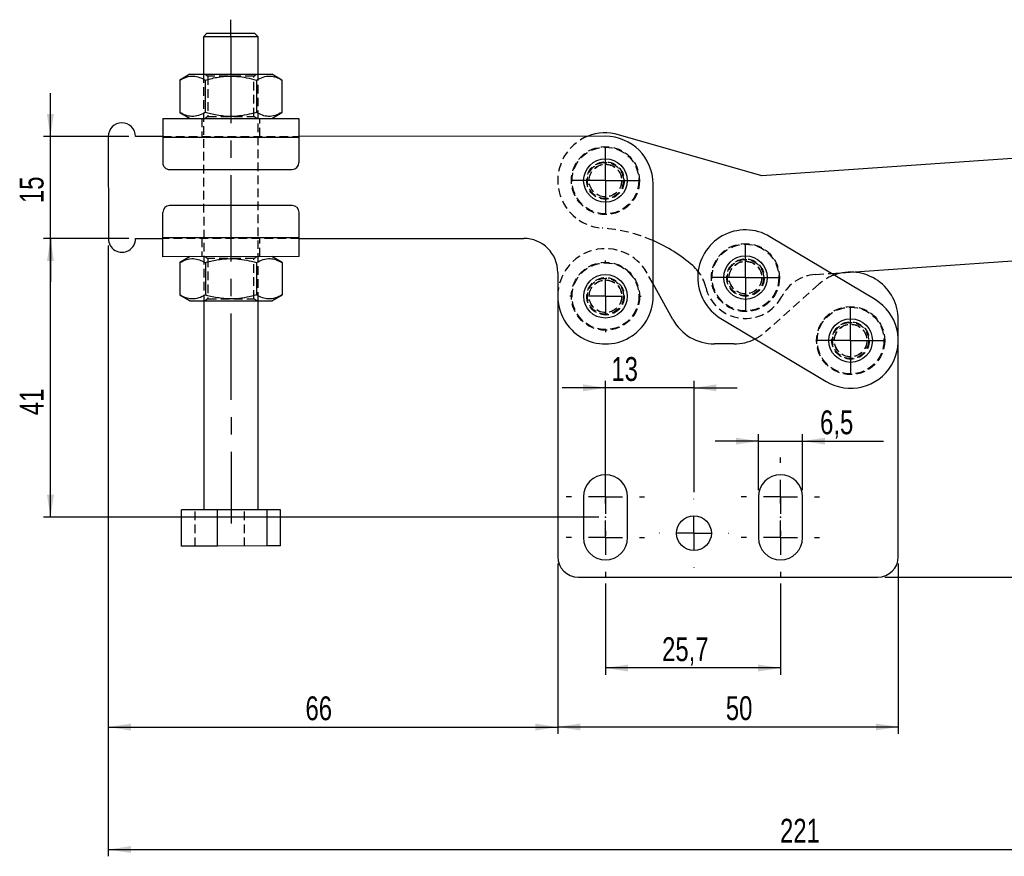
# Model space of a CAD drawing. Extents: x 39 to 393, y 13 to 280.
# Tile 7 of 24: x 42 to 187, y 157 to 280. Entities that reach past the tile are written whole.
import ezdxf

# ---------------------------------------------------------------- set-up
doc = ezdxf.new("R2010")
doc.units = 0
doc.header["$PDSIZE"] = -1
doc.linetypes.add('CENTERX2', pattern=[20.32, 12.7, -2.54, 2.54, -2.54])
doc.linetypes.add('HIDDEN', pattern=[1.905, 1.27, -0.635])
doc.layers.get('0').update_dxf_attribs({"linetype": 'CONTINUOUS'})
doc.styles.add('SLDTEXTSTYLE0', font='TXT', dxfattribs={"width": 0.75})
doc.dimstyles.new('SLDDIMSTYLE0', dxfattribs={"dimtxt": 3.5, "dimasz": 3.302, "dimexe": 0, "dimexo": 0.0625, "dimgap": 0.875, "dimtad": 1, "dimdec": 0, "dimrnd": 1e-09, "dimzin": 12, "dimtxsty": 'SLDTEXTSTYLE0', "dimsah": 1, "dimcen": 0.09, "dimazin": 3, "dimtfac": 1, "dimtdec": 0, "dimtofl": 0, "dimtmove": 0, "dimatfit": 3, "dimtolj": 1, "dimtzin": 12})
doc.dimstyles.new('SLDDIMSTYLE1', dxfattribs={"dimtxt": 3.5, "dimasz": 3.302, "dimexe": 0, "dimexo": 0.0625, "dimgap": 0.875, "dimtad": 1, "dimdec": 3, "dimrnd": 1e-09, "dimzin": 12, "dimtxsty": 'SLDTEXTSTYLE0', "dimsah": 1, "dimcen": 0.09, "dimazin": 3, "dimtfac": 1, "dimtdec": 3, "dimtofl": 0, "dimtmove": 0, "dimatfit": 3, "dimtolj": 1, "dimtzin": 12})
doc.dimstyles.new('SLDDIMSTYLE2', dxfattribs={"dimtxt": 3.5, "dimasz": 3.302, "dimexe": 0, "dimexo": 0.0625, "dimgap": 0.875, "dimtad": 1, "dimdec": 0, "dimrnd": 1e-09, "dimzin": 12, "dimtxsty": 'SLDTEXTSTYLE0', "dimsah": 1, "dimcen": 0.09, "dimazin": 3, "dimtfac": 1, "dimtofl": 0, "dimtmove": 0, "dimatfit": 3, "dimtolj": 1, "dimtzin": 12})
doc.dimstyles.new('SLDDIMSTYLE3', dxfattribs={"dimtxt": 3.5, "dimasz": 3.302, "dimexe": 0, "dimexo": 0.0625, "dimgap": 0.875, "dimtad": 1, "dimdec": 3, "dimrnd": 1e-09, "dimzin": 12, "dimtxsty": 'SLDTEXTSTYLE0', "dimsah": 1, "dimcen": 0.09, "dimazin": 3, "dimtfac": 1, "dimtdec": 3, "dimtmove": 0, "dimatfit": 3, "dimtolj": 1, "dimtzin": 12})
doc.dimstyles.new('SLDDIMSTYLE4', dxfattribs={"dimtxt": 3.5, "dimasz": 3.302, "dimexe": 0, "dimexo": 0.0625, "dimgap": 0.875, "dimtad": 1, "dimdec": 1, "dimrnd": 1e-09, "dimzin": 12, "dimtxsty": 'SLDTEXTSTYLE0', "dimsah": 1, "dimcen": 0.09, "dimazin": 3, "dimtfac": 1, "dimtdec": 1, "dimtofl": 0, "dimtmove": 0, "dimatfit": 3, "dimtolj": 1, "dimtzin": 12})

# ---------------------------------------------------------------- blocks, each defined once
blk = doc.blocks.new('_D')
at = {"color": 218, "linetype": 'CONTINUOUS'}
for p, q in [((58.33, 247.81), (45.83, 247.81)), ((46.83, 206.89), (46.83, 247.81)), ((127.34, 206.89), (45.83, 206.89))]:
    blk.add_line(p, q, dxfattribs=at)
for points in [[(46.83, 247.81), (46.32, 244.51), (47.34, 244.51)], [(46.83, 206.89), (47.34, 210.19), (46.32, 210.19)]]:
    blk.add_solid(points, dxfattribs=at)
at = {"color": 218, "linetype": 'CONTINUOUS', "insert": (42.32, 221.88, 0.1), "char_height": 3.5, "attachment_point": 1, "rotation": 90, "style": 'SLDTEXTSTYLE0'}
blk.add_mtext('41', dxfattribs=at)
blk = doc.blocks.new('_D_1')
at = {"color": 218, "linetype": 'CONTINUOUS'}
for p, q in [((121.34, 200.09), (121.34, 175.09)), ((171.34, 200.09), (171.34, 175.09)), ((121.34, 176.09), (171.34, 176.09))]:
    blk.add_line(p, q, dxfattribs=at)
for points in [[(121.34, 176.09), (124.64, 175.58), (124.64, 176.6)], [(171.34, 176.09), (168.04, 176.6), (168.04, 175.58)]]:
    blk.add_solid(points, dxfattribs=at)
at = {"color": 218, "linetype": 'CONTINUOUS', "insert": (146.01, 180.6, 0.1), "char_height": 3.5, "attachment_point": 1, "style": 'SLDTEXTSTYLE0'}
blk.add_mtext('50', dxfattribs=at)
blk = doc.blocks.new('_D_2')
at = {"color": 218, "linetype": 'CONTINUOUS'}
for p, q in [((276.05, 255.64), (276.05, 157.09)), ((55.33, 246.81), (55.33, 157.09)), ((55.33, 158.09), (276.05, 158.09))]:
    blk.add_line(p, q, dxfattribs=at)
for points in [[(55.33, 158.09), (58.64, 157.58), (58.64, 158.6)], [(276.05, 158.09), (272.75, 158.6), (272.75, 157.58)]]:
    blk.add_solid(points, dxfattribs=at)
at = {"color": 218, "linetype": 'CONTINUOUS', "insert": (153.97, 162.6, 0.1), "char_height": 3.5, "attachment_point": 1, "style": 'SLDTEXTSTYLE0'}
blk.add_mtext('221', dxfattribs=at)
blk = doc.blocks.new('_D_3')
at = {"color": 218, "linetype": 'CONTINUOUS'}
for p, q in [((128.34, 197.14), (128.34, 183.75)), ((154.04, 197.14), (154.04, 183.75)), ((154.04, 184.75), (128.34, 184.75))]:
    blk.add_line(p, q, dxfattribs=at)
for points in [[(128.34, 184.75), (131.64, 184.24), (131.64, 185.26)], [(154.04, 184.75), (150.74, 185.26), (150.74, 184.24)]]:
    blk.add_solid(points, dxfattribs=at)
at = {"color": 218, "linetype": 'CONTINUOUS', "insert": (136.65, 189.26, 0.1), "char_height": 3.5, "attachment_point": 1, "style": 'SLDTEXTSTYLE0'}
blk.add_mtext('25,7', dxfattribs=at)
blk = doc.blocks.new('_D_4')
at = {"color": 218, "linetype": 'CONTINUOUS'}
for p, q in [((128.34, 225.9), (121.99, 225.9)), ((128.34, 210.64), (128.34, 226.9)), ((141.34, 225.9), (128.34, 225.9)), ((141.34, 210.59), (141.34, 226.9)), ((141.34, 225.9), (147.69, 225.9))]:
    blk.add_line(p, q, dxfattribs=at)
for points in [[(128.34, 225.9), (125.04, 226.41), (125.04, 225.39)], [(141.34, 225.9), (144.64, 225.39), (144.64, 226.41)]]:
    blk.add_solid(points, dxfattribs=at)
at = {"color": 218, "linetype": 'CONTINUOUS', "insert": (129.2, 230.41, 0.1), "char_height": 3.5, "attachment_point": 1, "style": 'SLDTEXTSTYLE0'}
blk.add_mtext('13', dxfattribs=at)
blk = doc.blocks.new('_D_5')
at = {"color": 218, "linetype": 'CONTINUOUS'}
for p, q in [((150.79, 210.89), (150.79, 219.07)), ((157.29, 210.89), (157.29, 219.07)), ((150.79, 218.07), (144.44, 218.07)), ((150.79, 218.07), (157.29, 218.07)), ((157.29, 218.07), (169.16, 218.07))]:
    blk.add_line(p, q, dxfattribs=at)
for points in [[(150.79, 218.07), (147.49, 218.58), (147.49, 217.56)], [(157.29, 218.07), (160.59, 217.56), (160.59, 218.58)]]:
    blk.add_solid(points, dxfattribs=at)
at = {"color": 218, "linetype": 'CONTINUOUS', "insert": (159.85, 222.58, 0.1), "char_height": 3.5, "attachment_point": 1, "style": 'SLDTEXTSTYLE0'}
blk.add_mtext('6,5', dxfattribs=at)
blk = doc.blocks.new('_D_6')
at = {"color": 218, "linetype": 'CONTINUOUS'}
for p, q in [((55.33, 246.81), (55.33, 175.07)), ((121.34, 200.09), (121.34, 175.07)), ((55.33, 176.07), (121.34, 176.07))]:
    blk.add_line(p, q, dxfattribs=at)
for points in [[(55.33, 176.07), (58.64, 175.56), (58.64, 176.58)], [(121.34, 176.07), (118.04, 176.58), (118.04, 175.56)]]:
    blk.add_solid(points, dxfattribs=at)
at = {"color": 218, "linetype": 'CONTINUOUS', "insert": (84.28, 180.58, 0.1), "char_height": 3.5, "attachment_point": 1, "style": 'SLDTEXTSTYLE0'}
blk.add_mtext('66', dxfattribs=at)
blk = doc.blocks.new('_D_7')
at = {"color": 218, "linetype": 'CONTINUOUS'}
for p, q in [((246.86, 271.95), (306.77, 271.95)), ((305.77, 271.95), (305.77, 198.09)), ((169.34, 198.09), (306.77, 198.09))]:
    blk.add_line(p, q, dxfattribs=at)
for points in [[(305.77, 271.95), (305.26, 268.64), (306.28, 268.64)], [(305.77, 198.09), (306.28, 201.39), (305.26, 201.39)]]:
    blk.add_solid(points, dxfattribs=at)
at = {"color": 218, "linetype": 'CONTINUOUS', "insert": (301.26, 230.62, 0.1), "char_height": 3.5, "attachment_point": 1, "rotation": 90, "style": 'SLDTEXTSTYLE0'}
blk.add_mtext('74', dxfattribs=at)
blk = doc.blocks.new('_D_8')
at = {"color": 218, "linetype": 'CONTINUOUS'}
for p, q in [((46.82, 262.8), (46.82, 269.15)), ((58.33, 262.81), (45.82, 262.8)), ((46.83, 247.8), (46.82, 262.8)), ((58.33, 247.81), (45.83, 247.8)), ((46.83, 247.8), (46.83, 241.45))]:
    blk.add_line(p, q, dxfattribs=at)
for points in [[(46.82, 262.8), (47.33, 266.1), (46.31, 266.1)], [(46.83, 247.8), (46.33, 244.5), (47.34, 244.5)]]:
    blk.add_solid(points, dxfattribs=at)
at = {"color": 218, "linetype": 'CONTINUOUS', "insert": (42.32, 253.03, 0.1), "char_height": 3.5, "attachment_point": 1, "rotation": 90.0271, "style": 'SLDTEXTSTYLE0'}
blk.add_mtext('15', dxfattribs=at)
blk = doc.blocks.new('SW_CENTERMARKSYMBOL_0')
at = {"color": 0, "linetype": 'CONTINUOUS'}
for p, q in [((0, 2.5), (0, 4.9)), ((0, 0), (0, 2.5)), ((-2.5, 0), (-4.9, 0)), ((0, 0), (-2.5, 0)), ((0, 0), (0, -2.5)), ((0, 0), (2.5, 0)), ((2.5, 0), (4.9, 0)), ((0, -2.5), (0, -4.9))]:
    blk.add_line(p, q, dxfattribs=at)
blk = doc.blocks.new('SW_CENTERMARKSYMBOL_1')
at = {"color": 0, "linetype": 'CONTINUOUS'}
for p, q in [((0, 5), (0, 5.25)), ((0, 0), (0, 2.5)), ((-5, 0), (-5.25, 0)), ((0, 0), (-2.5, 0)), ((0, 0), (0, -2.5)), ((0, 0), (2.5, 0)), ((5, 0), (5.25, 0)), ((0, -5), (0, -5.25))]:
    blk.add_line(p, q, dxfattribs=at)
blk = doc.blocks.new('SW_CENTERMARKSYMBOL_2')
at = {"color": 0, "linetype": 'CONTINUOUS'}
for p, q in [((0, 2.5), (0, 4.9)), ((0, 0), (0, 2.5)), ((-2.5, 0), (-4.9, 0)), ((0, 0), (-2.5, 0)), ((0, 0), (0, -2.5)), ((0, 0), (2.5, 0)), ((2.5, 0), (4.9, 0)), ((0, -2.5), (0, -4.9))]:
    blk.add_line(p, q, dxfattribs=at)
blk = doc.blocks.new('SW_CENTERMARKSYMBOL_3')
at = {"color": 0, "linetype": 'CONTINUOUS'}
for p, q in [((0, 2.5), (0, 4.9)), ((0, 0), (0, 2.5)), ((-2.5, 0), (-4.9, 0)), ((0, 0), (-2.5, 0)), ((0, 0), (0, -2.5)), ((0, 0), (2.5, 0)), ((2.5, 0), (4.9, 0)), ((0, -2.5), (0, -4.9))]:
    blk.add_line(p, q, dxfattribs=at)
blk = doc.blocks.new('SW_CENTERMARKSYMBOL_4')
at = {"color": 0, "linetype": 'CONTINUOUS'}
for p, q in [((0, 5), (0, 5.05)), ((0, 0), (0, 2.5)), ((-5, 0), (-5.05, 0)), ((0, 0), (-2.5, 0)), ((0, 0), (0, -2.5)), ((0, 0), (2.5, 0)), ((5, 0), (5.05, 0)), ((0, -5), (0, -5.05))]:
    blk.add_line(p, q, dxfattribs=at)
blk = doc.blocks.new('SW_CENTERMARKSYMBOL_5')
at = {"color": 0, "linetype": 'CONTINUOUS'}
for p, q in [((0, 5), (0, 5.75)), ((0, 0), (0, 2.5)), ((-5, 0), (-5.75, 0)), ((0, 0), (-2.5, 0)), ((0, 0), (0, -2.5)), ((0, 0), (2.5, 0)), ((5, 0), (5.75, 0)), ((0, -5), (0, -5.75))]:
    blk.add_line(p, q, dxfattribs=at)
blk = doc.blocks.new('SW_CENTERMARKSYMBOL_6')
at = {"color": 0, "linetype": 'CONTINUOUS'}
for p, q in [((0, 5), (0, 5.75)), ((0, 0), (0, 2.5)), ((-5, 0), (-5.75, 0)), ((0, 0), (-2.5, 0)), ((0, 0), (0, -2.5)), ((0, 0), (2.5, 0)), ((5, 0), (5.75, 0)), ((0, -5), (0, -5.75))]:
    blk.add_line(p, q, dxfattribs=at)
blk = doc.blocks.new('SW_CENTERMARKSYMBOL_7')
at = {"color": 0, "linetype": 'CONTINUOUS'}
for p, q in [((0, 5), (0, 5.75)), ((0, 0), (0, 2.5)), ((-5, 0), (-5.75, 0)), ((0, 0), (-2.5, 0)), ((0, 0), (0, -2.5)), ((0, 0), (2.5, 0)), ((5, 0), (5.75, 0)), ((0, -5), (0, -5.75))]:
    blk.add_line(p, q, dxfattribs=at)
blk = doc.blocks.new('SW_CENTERMARKSYMBOL_8')
at = {"color": 0, "linetype": 'CONTINUOUS'}
for p, q in [((0, 5), (0, 5.75)), ((0, 0), (0, 2.5)), ((-5, 0), (-5.75, 0)), ((0, 0), (-2.5, 0)), ((0, 0), (0, -2.5)), ((0, 0), (2.5, 0)), ((5, 0), (5.75, 0)), ((0, -5), (0, -5.75))]:
    blk.add_line(p, q, dxfattribs=at)

msp = doc.modelspace()

# ---------------------------------------------------------------- linework, layer by layer
at = {"color": 218, "linetype": 'CENTERX2'}
for q in [(73.318072, 279.964712), (73.353114, 205.96472)]:
    msp.add_line((73.319256, 277.464712), q, dxfattribs=at)
at = {"color": 7, "linetype": 'CONTINUOUS'}
for p, q in [((69.819021, 277.963055), (69.319255, 277.462819)), ((77.319256, 277.466608), (76.819021, 277.966371)), ((69.319255, 277.462819), (69.321863, 271.962819)), ((77.32186, 271.966608), (77.319256, 277.466608)), ((67.321862, 271.961873), (65.816722, 271.091928)), ((80.827824, 271.099036), (79.321861, 271.967554)), ((65.816722, 271.091928), (65.818972, 266.330391)), ((69.569494, 271.093705), (69.571751, 266.332168)), ((77.075049, 271.097259), (77.077302, 266.335722)), ((80.827824, 271.099036), (80.830078, 266.337499)), ((65.818972, 266.330391), (67.324939, 265.461873)), ((79.324938, 265.467554), (80.830078, 266.337499)), ((63.324942, 265.459979), (83.324938, 265.469448)), ((55.326193, 262.80619), (55.333301, 247.806192)), ((63.326194, 262.809979), (59.326194, 262.808084)), ((63.326239, 262.709979), (83.326238, 262.719448)), ((63.326239, 262.709979), (63.32802, 258.959979)), ((128.326187, 262.840759), (83.326194, 262.81945)), ((83.326238, 262.719448), (83.328015, 258.96945)), ((151.27577, 257.035155), (130.261063, 263.068922)), ((190.638132, 259.773906), (151.27577, 257.035155)), ((64.328491, 257.960453), (82.32849, 257.968977)), ((135.337315, 239.344076), (135.329501, 255.844075)), ((63.33325, 247.90998), (63.331477, 251.65998)), ((82.330997, 252.668977), (64.331002, 252.660453)), ((83.333249, 247.919451), (83.331472, 251.66945)), ((59.333301, 247.808086), (63.333295, 247.80998)), ((83.333249, 247.919451), (63.33325, 247.90998)), ((83.333294, 247.819451), (116.333292, 247.835078)), ((167.9334, 238.84644), (152.490228, 248.093515)), ((83.33455, 245.169451), (63.334554, 245.159981)), ((67.334551, 245.161874), (65.82941, 244.29193)), ((80.840516, 244.299039), (79.334553, 245.167557)), ((161.482594, 242.709059), (191.679283, 244.810082)), ((65.82941, 244.29193), (65.831668, 239.530394)), ((69.582186, 244.293707), (69.58444, 239.532171)), ((77.087741, 244.297261), (77.089994, 239.535725)), ((80.840516, 244.299039), (80.84277, 239.537502)), ((121.335659, 242.837446), (121.337316, 239.337447)), ((138.221935, 235.947094), (135.336458, 241.152631)), ((65.831668, 239.530394), (67.337631, 238.661875)), ((69.337628, 238.662822), (69.352168, 207.962828)), ((77.352165, 207.966612), (77.337629, 238.666611)), ((79.33763, 238.667558), (80.84277, 239.537502)), ((121.337315, 239.339104), (121.337315, 201.090762)), ((145.298057, 236.082159), (160.741232, 226.835083)), ((171.337317, 201.090762), (171.337317, 235.890761)), ((147.18631, 232.340761), (144.344273, 232.340761)), ((125.087315, 209.890762), (125.087315, 203.890761)), ((131.587316, 203.890761), (131.587316, 209.890762)), ((150.787316, 209.890762), (150.787316, 203.890761)), ((157.287316, 203.890761), (157.287316, 209.890762)), ((71.374982, 207.963785), (66.093165, 207.961282)), ((66.095676, 202.661285), (66.093165, 207.961282)), ((78.633986, 207.96722), (71.374982, 207.963785)), ((71.377493, 202.663785), (71.374982, 207.963785)), ((80.611169, 207.968158), (78.633986, 207.96722)), ((78.636497, 202.667223), (78.633986, 207.96722)), ((80.613679, 202.668158), (80.611169, 207.968158)), ((71.377493, 202.663785), (66.095676, 202.661285)), ((78.636497, 202.667223), (71.377493, 202.663785)), ((80.613679, 202.668158), (78.636497, 202.667223)), ((124.337315, 198.09076), (168.337315, 198.09076))]:
    msp.add_line(p, q, dxfattribs=at)
at = {"color": 7, "linetype": 'HIDDEN'}
for p, q in [((69.321863, 271.962819), (69.337628, 238.662822)), ((69.531291, 271.962916), (69.947, 271.672131)), ((76.696999, 271.675328), (77.112428, 271.966507)), ((77.337629, 238.666611), (77.32186, 271.966608)), ((69.947, 271.672131), (69.949801, 265.7541)), ((76.6998, 265.757296), (76.696999, 271.675328)), ((69.074939, 265.462702), (69.076195, 262.812702)), ((69.949801, 265.7541), (69.534368, 265.462918)), ((77.115509, 265.466509), (76.6998, 265.757296)), ((77.576193, 262.816727), (77.574938, 265.466725)), ((63.326194, 262.809979), (83.326194, 262.81945)), ((63.326239, 262.709979), (83.326238, 262.719448)), ((83.333249, 247.919451), (63.33325, 247.90998)), ((83.333294, 247.819451), (63.333295, 247.80998)), ((69.083299, 247.812703), (69.08455, 245.162703)), ((77.584553, 245.166729), (77.583297, 247.816728)), ((69.543983, 245.162921), (69.959688, 244.872133)), ((69.959688, 244.872133), (69.962493, 238.954103)), ((76.709687, 244.875329), (77.12512, 245.166511)), ((76.712492, 238.957299), (76.709687, 244.875329)), ((135.336458, 241.152631), (134.459654, 242.734429)), ((159.128509, 242.545267), (161.482594, 242.709059)), ((159.673377, 241.110692), (151.850251, 234.120831)), ((69.962493, 238.954103), (69.54706, 238.662922)), ((77.128197, 238.666512), (76.712492, 238.957299)), ((121.337315, 239.340761), (121.337315, 239.339104)), ((68.072858, 202.66222), (68.070348, 207.96222)), ((75.331862, 202.665658), (75.329351, 207.965655))]:
    msp.add_line(p, q, dxfattribs=at)
at = {"color": 7, "linetype": 'CONTINUOUS', "flags": 128}
for points in [[(69.819021, 277.963055), (69.824989, 277.963059), (69.950606, 277.963118), (70.233724, 277.963253), (70.661108, 277.963454), (71.212775, 277.963714), (71.862924, 277.964024), (72.58116, 277.964363), (73.3339, 277.96472), (74.085939, 277.965074), (74.802122, 277.965413), (75.448956, 277.965722), (75.996193, 277.965979), (76.418254, 277.966181), (76.695393, 277.966311)], [(76.695393, 277.966311), (76.814658, 277.966367), (76.819021, 277.966371)], [(77.177971, 277.466541), (76.886869, 277.466403), (76.44971, 277.466194), (75.88439, 277.465926), (75.214054, 277.46561), (74.466146, 277.465256), (73.671281, 277.464879), (72.862006, 277.464496), (72.071451, 277.464119), (71.331977, 277.463769), (70.673867, 277.46346), (70.124059, 277.463199), (69.705061, 277.463002), (69.434031, 277.462872), (69.32206, 277.462819), (69.319255, 277.462819)], [(77.319256, 277.466608), (77.311094, 277.466604), (77.177971, 277.466541)], [(67.321862, 271.961873), (67.403692, 271.96191), (67.646957, 271.962026), (68.045019, 271.962212), (68.587019, 271.962469), (69.258171, 271.96279), (70.040173, 271.963158), (70.91169, 271.963572), (71.848947, 271.964015), (72.826385, 271.964477), (73.817338, 271.964947), (74.794772, 271.965408), (75.732033, 271.965856), (76.60355, 271.966265), (77.385548, 271.966638), (78.056704, 271.966954), (78.598703, 271.967212), (78.996762, 271.967402), (79.240027, 271.967517), (79.321861, 271.967554)], [(63.324942, 265.459979), (63.324965, 265.407137), (63.325039, 265.250647), (63.325159, 264.996519), (63.325322, 264.654523), (63.325516, 264.237797), (63.325747, 263.762358), (63.325986, 263.246476), (63.326239, 262.709979)], [(83.324938, 265.469448), (83.324961, 265.416609), (83.325035, 265.260117), (83.325158, 265.005991), (83.325318, 264.663992), (83.325516, 264.247268), (83.325743, 263.771828), (83.325985, 263.255948), (83.326238, 262.719448)], [(63.334554, 245.159981), (63.334524, 245.212821), (63.334457, 245.369312), (63.33433, 245.623439), (63.334174, 245.965437), (63.333973, 246.382162), (63.333749, 246.857601), (63.333503, 247.373482), (63.33325, 247.90998)], [(83.33455, 245.169451), (83.334523, 245.222292), (83.334453, 245.378783), (83.33433, 245.63291), (83.33417, 245.974907), (83.333972, 246.391633), (83.333745, 246.867072), (83.333503, 247.382953), (83.333249, 247.919451)], [(67.337631, 238.661875), (67.419461, 238.661914), (67.662726, 238.662029), (68.060789, 238.662218), (68.602788, 238.662474), (69.273941, 238.662792), (70.055942, 238.663163), (70.927459, 238.663575), (71.864716, 238.664019), (72.842154, 238.664482), (73.833107, 238.664951), (74.810541, 238.665414), (75.747802, 238.665858), (76.619319, 238.666271), (77.401317, 238.666641), (78.072473, 238.666959), (78.614473, 238.667215), (79.012531, 238.667404), (79.255796, 238.667519), (79.33763, 238.667558)]]:
    msp.add_lwpolyline(points, dxfattribs=at)
at = {"color": 7, "linetype": 'HIDDEN', "flags": 128}
for points in [[(76.696999, 271.675328), (76.612379, 271.675287), (76.362769, 271.675167), (75.96068, 271.674977), (75.426276, 271.674724), (74.786357, 271.674422), (74.073005, 271.674083), (73.321997, 271.673729), (72.57099, 271.673372), (71.857642, 271.673037), (71.217719, 271.672731), (70.683318, 271.672478), (70.281229, 271.672288), (70.031616, 271.672169), (69.947, 271.672131)], [(69.949801, 265.7541), (70.034418, 265.754141), (70.284031, 265.754258), (70.68612, 265.754448), (71.220524, 265.754701), (71.860443, 265.755005), (72.573791, 265.755342), (73.324799, 265.755698), (74.07581, 265.756054), (74.789158, 265.756391), (75.429077, 265.756694), (75.963482, 265.756948), (76.365571, 265.757138), (76.615184, 265.757257), (76.6998, 265.757296)], [(76.709687, 244.875329), (76.625071, 244.875289), (76.375458, 244.875171), (75.973368, 244.874981), (75.438968, 244.874728), (74.799045, 244.874425), (74.085697, 244.874087), (73.334689, 244.873731), (72.583682, 244.873375), (71.87033, 244.873038), (71.230411, 244.872735), (70.696007, 244.872482), (70.293921, 244.872291), (70.044308, 244.872173), (69.959688, 244.872133)], [(69.962493, 238.954103), (70.04711, 238.954143), (70.296723, 238.954261), (70.698812, 238.954452), (71.233212, 238.954705), (71.873135, 238.955008), (72.586484, 238.955346), (73.337491, 238.955701), (74.088498, 238.956057), (74.80185, 238.956395), (75.44177, 238.956698), (75.976174, 238.956951), (76.378263, 238.957141), (76.627872, 238.957259), (76.712492, 238.957299)]]:
    msp.add_lwpolyline(points, dxfattribs=at)
at = {"color": 7, "linetype": 'HIDDEN'}
for centre, radius in [((128.329265, 256.34076), 5), ((128.329265, 256.34076), 4.9), ((128.329265, 256.34076), 2.75), ((128.329265, 256.34076), 2.65), ((128.329265, 256.34076), 2.4), ((128.329265, 256.34076), 2.4), ((128.329265, 256.34076), 2.38125), ((148.894143, 242.087837), 5), ((148.894143, 242.087837), 4.9), ((148.894143, 242.087837), 2.75), ((148.894143, 242.087837), 2.65), ((148.894143, 242.087837), 2.4), ((148.894143, 242.087837), 2.38125), ((128.337316, 239.340761), 5), ((128.337316, 239.340761), 4.9), ((128.337316, 239.340761), 2.75), ((128.337316, 239.340761), 2.65), ((128.337316, 239.340761), 2.4), ((128.337316, 239.340761), 2.4), ((128.337316, 239.340761), 2.38125), ((164.337316, 232.840761), 5), ((164.337316, 232.840761), 4.9), ((164.337316, 232.840761), 2.75), ((164.337316, 232.840761), 2.65), ((164.337316, 232.840761), 2.4), ((164.337316, 232.840761), 2.38125)]:
    msp.add_circle(centre, radius, dxfattribs=at)
at = {"color": 7, "linetype": 'CONTINUOUS'}
for centre, radius in [((128.329265, 256.34076), 3.2), ((148.894143, 242.087837), 3.2), ((128.337316, 239.340761), 3.2), ((164.337316, 232.840761), 3.2), ((141.337316, 204.540761), 2.55)]:
    msp.add_circle(centre, radius, dxfattribs=at)
for centre, radius, start, end in [((57.326195, 262.807137), 2, 0.02713211, 180.02713211), ((128.329265, 256.34076), 7, 73.98010706, 111.81392141), ((128.329502, 255.84076), 7, 0.02713211, 90.02713211), ((64.328018, 258.960452), 1, 180.02713211, 270.02713211), ((82.328016, 258.968976), 1, 270.02713211, 0.02713211), ((64.331474, 251.660453), 1, 90.02713211, 180.02713211), ((82.331472, 251.668977), 1, 0.02713211, 90.02713211), ((148.894143, 242.087837), 7, 59.08763424, 239.08763424), ((57.333298, 247.807139), 2, 180.02713211, 0.02713211), ((116.335659, 242.835079), 5, 0.02713211, 90.02713211), ((126.219275, 226.615569), 22.799983, 49.09858328, 66.43778535), ((137.219224, 239.313623), 6, 37.89982716, 49.09858328), ((164.337316, 235.890761), 7, 0, 110.31899389), ((128.337316, 239.340761), 7, 180.02713211, 0.02713211), ((164.337316, 232.840761), 7, 239.08763424, 59.08763424), ((144.344272, 239.340761), 7, 209, 270), ((147.186311, 239.340761), 7, 270, 296.54220496), ((128.337316, 209.890761), 3.25, 0, 180), ((154.037316, 209.890761), 3.25, 0, 180), ((128.337316, 203.890761), 3.25, 180, 0), ((154.037316, 203.890761), 3.25, 180, 0), ((124.337316, 201.090761), 3, 180, 270), ((168.337316, 201.090761), 3, 270, 0)]:
    msp.add_arc(centre, radius, start, end, dxfattribs=at)
at = {"color": 7, "linetype": 'HIDDEN'}
for centre, radius, start, end in [((128.329265, 256.34076), 7, 111.81392141, 265.93977005), ((126.219275, 226.615569), 22.799983, 66.43778535, 85.93977005), ((128.337316, 239.340761), 7, 29, 180), ((137.219224, 239.313623), 6, 13.36682005, 37.89982716), ((159.54497, 236.559738), 6, 93.98010706, 152.56932946), ((164.337316, 235.890761), 7, 110.31899389, 131.78036979), ((148.894143, 242.087837), 6, 193.36682005, 332.56932946), ((147.186311, 239.340761), 7, 296.54220496, 311.78036979)]:
    msp.add_arc(centre, radius, start, end, dxfattribs=at)
at = {"color": 7, "linetype": 'CONTINUOUS'}
for points, knots in [([(65.816722, 271.091928), (66.142354, 271.259763), (66.800678, 271.599071), (67.776258, 271.723559), (68.708995, 271.541969), (69.280914, 271.244037), (69.569494, 271.093705)], [0, 0, 0, 0, 0.26460224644, 0.53494225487, 0.76534027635, 1, 1, 1, 1]), ([(69.569494, 271.093705), (69.822215, 271.163423), (70.692418, 271.403485), (72.233397, 271.677109), (74.025522, 271.69645), (75.65071, 271.474239), (76.59846, 271.223398), (77.075049, 271.097259)], [0, 0, 0, 0, 0.10328118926, 0.3556325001, 0.61404125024, 0.8059154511, 1, 1, 1, 1]), ([(77.075049, 271.097259), (77.40068, 271.265094), (78.059005, 271.604402), (79.034584, 271.72889), (79.967326, 271.5473), (80.539244, 271.249367), (80.827824, 271.099036)], [0, 0, 0, 0, 0.26460219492, 0.53494215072, 0.76534034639, 1, 1, 1, 1]), ([(69.571751, 266.332168), (69.24612, 266.164333), (68.587796, 265.825022), (67.612211, 265.700539), (66.679475, 265.882125), (66.107554, 266.180059), (65.818972, 266.330391)], [0, 0, 0, 0, 0.26460216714, 0.53494226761, 0.7653401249, 1, 1, 1, 1]), ([(77.077302, 266.335722), (76.605864, 266.210361), (75.658434, 265.958429), (74.049712, 265.735894), (72.252852, 265.749449), (70.710702, 266.019125), (69.824534, 266.26269), (69.571751, 266.332168)], [0, 0, 0, 0, 0.19205057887, 0.38595653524, 0.63793336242, 0.89671930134, 1, 1, 1, 1]), ([(80.830078, 266.337499), (80.504446, 266.169663), (79.846122, 265.830353), (78.870543, 265.70587), (77.937801, 265.887455), (77.365882, 266.18539), (77.077302, 266.335722)], [0, 0, 0, 0, 0.2646022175, 0.5349421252, 0.7653402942, 1, 1, 1, 1]), ([(65.82941, 244.29193), (66.155042, 244.459766), (66.813366, 244.799077), (67.788946, 244.923559), (68.721688, 244.741974), (69.293606, 244.444039), (69.582186, 244.293707)], [0, 0, 0, 0, 0.2646022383, 0.5349421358, 0.7653402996, 1, 1, 1, 1]), ([(69.582186, 244.293707), (69.834907, 244.363425), (70.70511, 244.603489), (72.246089, 244.877111), (74.038214, 244.896455), (75.663402, 244.674242), (76.611152, 244.4234), (77.087741, 244.297261)], [0, 0, 0, 0, 0.1032812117, 0.3556325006, 0.6140412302, 0.8059154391, 1, 1, 1, 1]), ([(77.087741, 244.297261), (77.413372, 244.465097), (78.071697, 244.804408), (79.047276, 244.92889), (79.980018, 244.747305), (80.551936, 244.449371), (80.840516, 244.299039)], [0, 0, 0, 0, 0.2646022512, 0.5349421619, 0.7653403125, 1, 1, 1, 1]), ([(69.58444, 239.532171), (69.258808, 239.364335), (68.600484, 239.025025), (67.624905, 238.900542), (66.692162, 239.082127), (66.120246, 239.380062), (65.831668, 239.530394)], [0, 0, 0, 0, 0.2646023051, 0.5349422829, 0.7653404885, 1, 1, 1, 1]), ([(77.089994, 239.535725), (76.618556, 239.410365), (75.671126, 239.158434), (74.062404, 238.935896), (72.265543, 238.949451), (70.723392, 239.219128), (69.837222, 239.462693), (69.58444, 239.532171)], [0, 0, 0, 0, 0.19205046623, 0.38595634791, 0.63793304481, 0.89671935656, 1, 1, 1, 1]), ([(80.84277, 239.537502), (80.517138, 239.369667), (79.858814, 239.030356), (78.883235, 238.905873), (77.950493, 239.087459), (77.378574, 239.385393), (77.089994, 239.535725)], [0, 0, 0, 0, 0.2646022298, 0.5349421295, 0.7653402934, 1, 1, 1, 1])]:
    msp.add_open_spline(points, degree=3, knots=knots, dxfattribs=at)
at = {"color": 218, "linetype": 'HIDDEN'}
for p in [(128.337316, 206.890761), (154.037316, 206.890761)]:
    msp.add_point(p, dxfattribs=at)

# ---------------------------------------------------------------- block references
at = {"color": 218, "linetype": 'CONTINUOUS'}
for name, p in [('SW_CENTERMARKSYMBOL_0', (128.329265, 256.34076)), ('SW_CENTERMARKSYMBOL_2', (148.894143, 242.087837)), ('SW_CENTERMARKSYMBOL_1', (128.337316, 239.340761)), ('SW_CENTERMARKSYMBOL_3', (164.337316, 232.840761)), ('SW_CENTERMARKSYMBOL_8', (128.337316, 209.890761)), ('SW_CENTERMARKSYMBOL_6', (154.037316, 209.890761)), ('SW_CENTERMARKSYMBOL_7', (128.337316, 203.890761)), ('SW_CENTERMARKSYMBOL_4', (141.337316, 204.540761)), ('SW_CENTERMARKSYMBOL_5', (154.037316, 203.890761))]:
    msp.add_blockref(name, p, dxfattribs=at)

# ---------------------------------------------------------------- dimensions: what is measured, and where the dimension line sits
for base, p1, p2, angle, dimstyle, picture, middle in [((305.769232, 198.090761), (245.863816, 271.946046), (168.337316, 198.090761), 90, 'SLDDIMSTYLE2', '_D_7', (305.769232, 234.624773)), ((46.824391, 262.802164), (59.333298, 247.808086), (59.326195, 262.808084), 270.02713211, 'SLDDIMSTYLE3', '_D_8', (46.827118, 257.043988)), ((46.831384, 247.808086), (128.337316, 206.890761), (59.333298, 247.808086), 90, 'SLDDIMSTYLE0', '_D', (46.831384, 225.890561)), ((121.337316, 176.072829), (55.333299, 247.806192), (121.337316, 201.090761), 0, 'SLDDIMSTYLE4', '_D_6', (88.290983, 176.072829))]:
    dim = msp.add_linear_dim(base=base, p1=p1, p2=p2, angle=angle, dimstyle=dimstyle, dxfattribs=at)
    dim.commit()
    dim.dimension.update_dxf_attribs({"geometry": picture, "text_midpoint": middle, "dimtype": 160})
for base, p1, p2, dimstyle, picture, middle in [((276.054757, 158.090761), (55.333299, 247.806192), (276.054757, 256.641965), 'SLDDIMSTYLE2', '_D_2', (159.270714, 158.090761)), ((128.337316, 225.89844), (141.337316, 209.590761), (128.337316, 209.640761), 'SLDDIMSTYLE3', '_D_4', (133.208845, 225.89844)), ((157.287316, 218.071819), (150.787316, 209.890761), (157.287316, 209.890761), 'SLDDIMSTYLE3', '_D_5', (164.505811, 218.071819)), ((171.337316, 176.090761), (121.337316, 201.090761), (171.337316, 201.090761), 'SLDDIMSTYLE1', '_D_1', (150.022825, 176.090761)), ((128.337316, 184.749755), (154.037316, 198.140761), (128.337316, 198.140761), 'SLDDIMSTYLE1', '_D_3', (142.597935, 184.749755))]:
    dim = msp.add_linear_dim(base=base, p1=p1, p2=p2, dimstyle=dimstyle, dxfattribs=at)
    dim.commit()
    dim.dimension.update_dxf_attribs({"geometry": picture, "text_midpoint": middle, "dimtype": 160})

doc.saveas('drawing.dxf')
